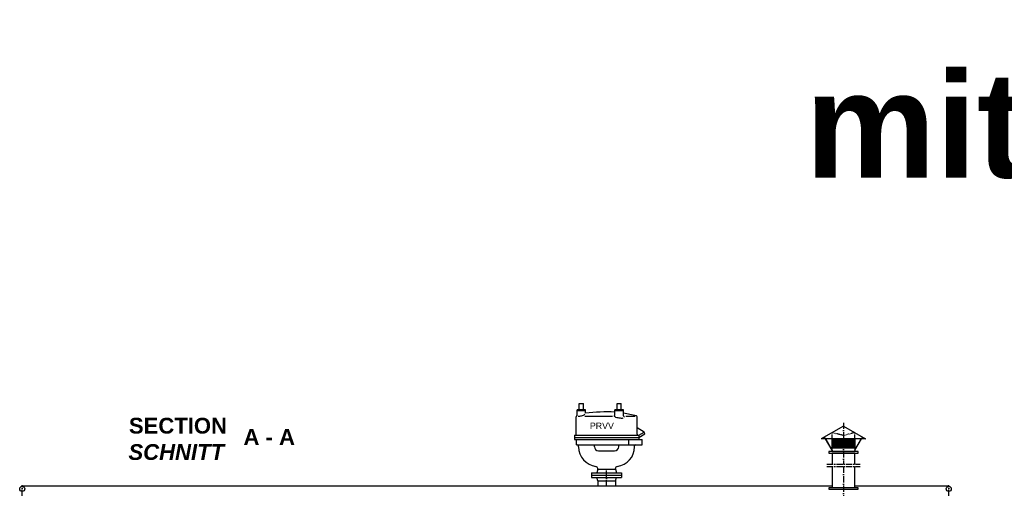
# Model space of a CAD drawing. Header units: millimetres. Extents: x -1777 to 1198744, y 17256 to 76241.
# Tile 27 of 201: x 64843 to 74195, y 55469 to 59920. Entities that reach past the tile are written whole.
import ezdxf

# ---------------------------------------------------------------- set-up
doc = ezdxf.new("R2010")
doc.units = ezdxf.units.MM
doc.linetypes.add('ACAD_ISO10W100', pattern=[18, 12, -3, 0, -3])
doc.linetypes.add('JIS_02_1.0', pattern=[2, 1, -1])
doc.layers.add('Beschriftung', color=7, linetype='Continuous', lineweight=9)
doc.styles.add('LBB3.5M1000', font='isocp.shx', dxfattribs={"height": 3.5})

msp = doc.modelspace()

# ---------------------------------------------------------------- linework, layer by layer
for p, q in [((70157.09888, 56274.95267), (70197.09858, 56274.95267)), ((70517.09808, 56274.95267), (70557.09858, 56274.95267)), ((70274.59828, 55594.95467), (70559.59758, 55594.95467)), ((70274.59828, 55572.95497), (70559.59758, 55572.95497)), ((70332.94828, 55539.95497), (70324.10588, 55572.95497)), ((70501.24828, 55539.95497), (70510.09008, 55572.95497)), ((72560.04828, 55487.82734), (64867.09828, 55487.82734)), ((70332.94828, 55539.95497), (70501.24828, 55539.95497)), ((70332.94828, 55539.95497), (70332.94828, 55487.82734)), ((70501.24828, 55539.95497), (70501.24828, 55487.82734)), ((73667.09828, 55487.82734), (72774.14828, 55487.82734))]:
    msp.add_line(p, q)
at = {"linetype": 'ACAD_ISO10W100', "ltscale": 5}
for p, q in [((64867.09828, 54405.27682), (64867.09828, 55497.82734)), ((73667.09828, 54405.27682), (73667.09828, 55497.82734))]:
    msp.add_line(p, q, dxfattribs=at)
msp.add_lwpolyline([(72805.57691, 55474.42948), (72528.61965, 55474.42948), (72528.61965, 55459.37746), (72805.57691, 55459.37746), (72805.57691, 55474.42948)])
for centre in [(64867.09828, 55463.67734), (73667.09828, 55463.67734)]:
    msp.add_circle(centre, 24.15)

# ---------------------------------------------------------------- texts
at = {"layer": 'Beschriftung', "attachment_point": 1, "style": 'LBB3.5M1000', "bg_fill": 2}
for s, insert, char_height, width in [('{\\fArial|b1|i0|c0|p34;\\C3;mit IF}', (72302.55093, 59419.53145), 1000, 4126.150157), ('\\pi387.94;{\\fArial|b1|i0|c0|p34;SECTION\\L\\P\\pi383.65;\\fArial|b1|i1|c0|p34;\\lSCHNITT}', (65492.4925, 56138.7014), 150, 1682.9463594)]:
    msp.add_mtext(s, dxfattribs=dict(at, insert=insert, char_height=char_height, width=width))

# ---------------------------------------------------------------- next in the draw order: hatches: boundary and pattern name
h = msp.add_hatch()
h.set_pattern_fill('NET', color=253, scale=3.010405)
h.set_pattern_definition([(0, (74287.244, 50617.912), (0, 9.558036), []), (90, (74287.244, 50617.912), (-9.558036, 6e-16), [])])
h.paths.add_polyline_path([(72560.04828, 55938.50521), (72774.14828, 55938.50521), (72774.14828, 55850.89694), (72560.04828, 55850.89694)])

# ---------------------------------------------------------------- next in the draw order: linework, layer by layer
for p, q in [((70217.09888, 56214.95267), (70137.09928, 56214.95267)), ((70137.09928, 56158.79797), (70137.09928, 56214.95267)), ((70217.09888, 56204.95297), (70137.09928, 56204.95297)), ((70157.09888, 56214.95267), (70157.09888, 56274.95267)), ((70197.09858, 56214.95267), (70197.09858, 56274.95267)), ((70217.09888, 56182.20697), (70217.09888, 56214.95267)), ((70497.09858, 56166.77497), (70497.09858, 56214.95267)), ((70577.09808, 56214.95267), (70497.09858, 56214.95267)), ((70577.09808, 56204.95297), (70497.09858, 56204.95297)), ((70517.09808, 56214.95267), (70517.09808, 56274.95267)), ((70557.09858, 56214.95267), (70557.09858, 56274.95267)), ((70577.09808, 56158.37427), (70577.09808, 56214.95267)), ((70127.09888, 55982.45347), (70127.09888, 56148.10897)), ((70210.27908, 56154.95347), (70472.95388, 56154.95347)), ((70599.43828, 56154.95347), (70688.00888, 56154.95347)), ((70707.09788, 55982.45347), (70707.09788, 56148.10897)), ((70775.13858, 56003.07697), (70707.09788, 56042.36047)), ((72667.09828, 56058.92141), (72456.36994, 55938.50521)), ((72667.09828, 56058.92141), (72877.82663, 55938.50521)), ((70112.09888, 55972.45367), (70112.09888, 55932.45397)), ((70112.09888, 55972.45367), (70722.09788, 55972.45367)), ((70112.09888, 55952.45347), (70722.09788, 55952.45347)), ((70112.09888, 55932.45397), (70755.43988, 55932.45397)), ((70132.09908, 55882.45367), (70132.09908, 55932.45397)), ((70624.66908, 55932.45397), (70624.66908, 55882.45367)), ((70722.09788, 55972.45367), (70775.13858, 56003.07697)), ((70722.09788, 55952.45347), (70781.63358, 55986.82667)), ((70722.09788, 55972.45367), (70722.09788, 55932.45397)), ((70755.43988, 55882.45367), (70755.43988, 55932.45397)), ((70781.63358, 55986.82667), (70775.13858, 56003.07697)), ((72877.82663, 55938.50521), (72456.36994, 55938.50521)), ((72558.24204, 55830.31788), (72496.42071, 55938.50521)), ((72560.04828, 55830.68591), (72498.43725, 55938.50521)), ((72560.04828, 55818.08902), (72560.04828, 55938.50521)), ((72774.14828, 55938.50521), (72774.14828, 55818.08902)), ((72774.14828, 55830.68591), (72835.75931, 55938.50521)), ((72775.95453, 55830.31788), (72837.77586, 55938.50521)), ((70132.09908, 55882.45367), (70755.43988, 55882.45367)), ((70151.54888, 55863.95427), (70151.54888, 55872.45397)), ((70301.54888, 55863.95427), (70301.54888, 55882.45367)), ((70532.64788, 55863.95427), (70532.64788, 55882.45367)), ((70682.64788, 55863.95427), (70682.64788, 55872.45397)), ((72558.24204, 55830.31788), (72558.24204, 55818.08902)), ((72774.14828, 55850.89694), (72560.04828, 55850.89694)), ((72775.95453, 55830.31788), (72775.95453, 55818.08902)), ((70340.54888, 55824.95427), (70493.64788, 55824.95427)), ((70332.94828, 55649.95447), (70324.10588, 55616.95447)), ((70332.94828, 55649.95447), (70332.94828, 55656.78467)), ((70332.94828, 55649.95447), (70501.24828, 55649.95447)), ((70501.24828, 55649.95447), (70501.24828, 55656.78467)), ((70501.24828, 55649.95447), (70510.09008, 55616.95447)), ((70274.59908, 55616.95447), (70274.59828, 55572.95497)), ((70274.59908, 55616.95447), (70559.59828, 55616.95447)), ((70559.59828, 55616.95447), (70559.59758, 55572.95497))]:
    msp.add_line(p, q)
at = {"linetype": 'ACAD_ISO10W100', "ltscale": 5}
for p, q in [((72667.09828, 56092.43952), (72667.09828, 55698.04545)), ((70417.09828, 55487.82734), (70417.09828, 55649.95447)), ((72510.04828, 55698.04545), (72824.14828, 55698.04545)), ((72510.04828, 55674.99536), (72824.14828, 55674.99536)), ((72667.09828, 55674.99536), (72667.09828, 54026.25768))]:
    msp.add_line(p, q, dxfattribs=at)
at = {"linetype": 'JIS_02_1.0', "ltscale": 5}
for p, q in [((72459.95096, 55938.50521), (72459.06948, 55940.04781)), ((72487.44354, 55954.21526), (72459.95096, 55938.50521)), ((72496.42071, 55938.50521), (72487.37359, 55954.17529)), ((72498.43725, 55938.50521), (72488.08222, 55956.62652)), ((72560.04828, 55938.50521), (72560.04828, 55997.74998)), ((72667.09828, 55970.48107), (72560.04828, 55997.74998)), ((72774.14828, 55997.74998), (72667.09828, 55970.48107)), ((72774.14828, 55938.50521), (72774.14828, 55997.74998)), ((72835.75931, 55938.50521), (72846.11434, 55956.62652)), ((72837.77586, 55938.50521), (72846.82298, 55954.17529)), ((72846.75303, 55954.21526), (72874.2456, 55938.50521)), ((72874.2456, 55938.50521), (72875.12709, 55940.04781))]:
    msp.add_line(p, q, dxfattribs=at)
for points in [[(72805.57691, 55818.08902), (72528.61965, 55818.08902), (72528.61965, 55803.03699), (72805.57691, 55803.03699), (72805.57691, 55818.08902)], [(72774.14828, 55698.04545), (72774.14828, 55803.03699), (72560.04828, 55803.03699), (72560.04828, 55698.04545)], [(72560.04828, 55674.99536), (72560.04828, 55474.42948)], [(72774.14828, 55474.42948), (72774.14828, 55674.99536)]]:
    msp.add_lwpolyline(points)
for centre, radius, start, end in [((70137.09903, 56148.10918), 9.99997, 110.876047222, 180), ((70337.09853, 55623.70458), 571.24857, 110.494002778, 110.876047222), ((70484.88146, 56166.77522), 12.21697, 280.415127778, 0), ((70590.4602, 56158.37424), 13.36197, 180, 257.127755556), ((70697.09763, 56148.10918), 9.99997, 0, 69.123952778), ((70117.09908, 55982.45368), 9.99997, 270, 0), ((70717.09758, 55982.45368), 9.99997, 180, 270), ((70141.54902, 55872.45396), 9.99998, 0, 90), ((70340.54852, 55863.95388), 188.99953, 180, 262.4115), ((70340.54852, 55863.95388), 38.9999, 180, 270), ((70493.64814, 55863.95388), 38.9999, 270, 0), ((70493.64814, 55863.95388), 188.99953, 277.5885, 0), ((70692.64764, 55872.45396), 9.99998, 90, 180), ((70312.94859, 55656.7848), 19.99995, 0, 82.4115), ((70521.24807, 55656.7848), 19.99995, 97.5885, 180)]:
    msp.add_arc(centre, radius, start, end)
for centre, major_axis, ratio, start_param, end_param in [((70177.09893, 56170.50271), (39.9999, 11.70447), 0.2951871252, 3.8316477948, 5.5797715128), ((70427.09853, 55623.70458), (-999.68604, 0), 0.5714279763, 4.6423097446, 4.9240310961), ((70535.85534, 56143.92928), (39.2529, -5.73399), 0.1368344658, 3.1415926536, 6.2831853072), ((70399.65774, 55623.70458), (-844.69073, 0), 0.6762813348, 4.3480332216, 4.5007468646)]:
    msp.add_ellipse(centre, major_axis=major_axis, ratio=ratio, start_param=start_param, end_param=end_param)

# ---------------------------------------------------------------- next in the draw order: texts
at = {"layer": 'Beschriftung', "insert": (66968.58469, 56031.79322), "char_height": 150, "width": 519.3899624, "attachment_point": 1, "style": 'LBB3.5M1000', "bg_fill": 2}
msp.add_mtext('{\\fArial|b1|i0|c0|p34;A - A}', dxfattribs=at)

# ---------------------------------------------------------------- next in the draw order: texts
at = {"layer": 'Beschriftung', "insert": (70258.50271, 56092.68313), "char_height": 60, "width": 238.9151104, "attachment_point": 1, "style": 'LBB3.5M1000', "bg_fill": 2}
msp.add_mtext('{\\fArial|b0|i0|c0|p34;\\C256;PRVV}', dxfattribs=at)

doc.saveas('drawing.dxf')
